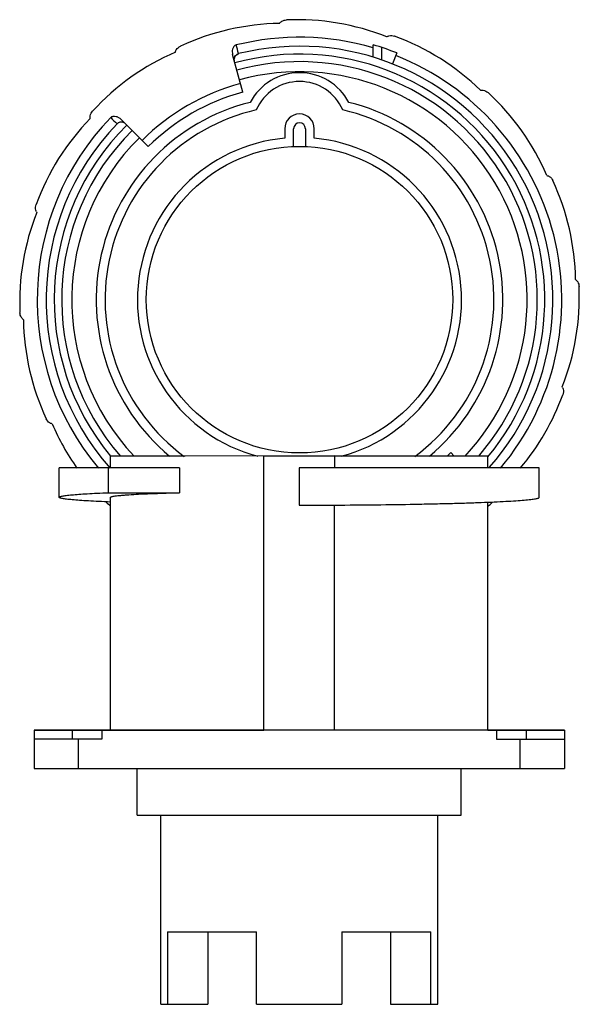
# Model space of a CAD drawing. Header units: millimetres. Extents: x 165 to 260, y -92 to 75.
import ezdxf

# ---------------------------------------------------------------- set-up
doc = ezdxf.new("R2010")
doc.units = ezdxf.units.MM
doc.header["$LTSCALE"] = 30.734
doc.layers.get('0').update_dxf_attribs({"linetype": 'CONTINUOUS'})

msp = doc.modelspace()

# ---------------------------------------------------------------- linework, layer by layer
at = {"color": 7, "linetype": 'Continuous'}
for p, q in [((210.48, 75.18), (210.45, 75.18)), ((209.26, 74.57), (209.34, 74.67)), ((227.55, 72.37), (227.45, 72.31)), ((228.81, 72.4), (228.78, 72.41)), ((192.49, 70.74), (192.46, 70.72)), ((225.16, 68.86), (225.16, 70.94)), ((226.56, 70.51), (226.56, 68.4)), ((191.59, 69.71), (191.63, 69.83)), ((203.02, 62.93), (201.31, 69.29)), ((202.32, 69.45), (202.33, 69.43)), ((229.16, 69.58), (228.43, 67.72)), ((243.38, 63.26), (243.5, 63.27)), ((244.67, 62.82), (244.65, 62.84)), ((177.13, 58.45), (177.12, 58.57)), ((177.57, 59.75), (177.55, 59.72)), ((186.99, 53.68), (182.34, 58.33)), ((210.16, 56.73), (210.16, 55.12)), ((211.66, 53.71), (211.66, 56.73)), ((213.66, 56.73), (213.66, 53.71)), ((215.16, 55.12), (215.16, 56.73)), ((254.64, 48.79), (254.76, 48.76)), ((167.99, 43.88), (167.98, 43.85)), ((168.02, 42.62), (168.08, 42.52)), ((259.5, 31.13), (259.6, 31.05)), ((165.81, 24.33), (165.72, 24.41)), ((257.3, 12.83), (257.24, 12.94)), ((170.68, 6.67), (170.56, 6.7)), ((238.89, 1.21), (238.32, 1.78)), ((189.6, 1.21), (180.61, 1.21)), ((180.61, -0.79), (180.61, 1.21)), ((193.25, 1.2), (183.11, 1.2)), ((218.61, 1.22), (193.25, 1.2)), ((216.11, 1.19), (206.61, 1.19)), ((206.61, -45.31), (206.61, 1.19)), ((244.61, 1.21), (216.11, 1.19)), ((218.61, 1.19), (218.61, -0.81)), ((244.61, -0.79), (244.61, 1.21)), ((192.29, -0.8), (171.86, -0.79)), ((171.86, -5.79), (171.86, -0.79)), ((180.22, -5.01), (180.22, -0.8)), ((192.29, -0.8), (192.29, -5.01)), ((218.61, -0.81), (212.61, -0.81)), ((212.61, -0.81), (212.61, -7.13)), ((253.36, -0.79), (218.61, -0.81)), ((245, -0.78), (244.61, -0.78)), ((253.36, -5.79), (253.36, -0.79)), ((180.22, -5.01), (192.29, -5.01)), ((171.86, -5.79), (171.86, -5.79)), ((180.61, -45.29), (180.61, -5.79)), ((244.61, -45.29), (244.61, -6.61)), ((253.36, -5.79), (253.36, -5.79)), ((218.61, -45.31), (218.61, -7.11)), ((167.61, -45.28), (180.61, -45.27)), ((167.61, -45.28), (167.61, -51.81)), ((179.11, -45.31), (167.61, -45.31)), ((174.11, -46.81), (174.11, -45.31)), ((257.61, -45.31), (179.11, -45.32)), ((179.11, -45.32), (179.11, -46.82)), ((180.61, -45.29), (206.61, -45.31)), ((244.61, -45.27), (257.61, -45.28)), ((246.11, -45.32), (246.11, -46.82)), ((251.11, -45.31), (251.11, -46.81)), ((257.61, -45.28), (257.61, -51.81)), ((179.11, -46.82), (167.61, -46.81)), ((175.11, -46.82), (175.11, -51.82)), ((246.11, -46.82), (257.61, -46.81)), ((250.11, -51.82), (250.11, -46.82)), ((167.61, -51.81), (257.61, -51.81)), ((185.11, -59.69), (185.11, -51.82)), ((240.11, -59.69), (240.11, -51.82)), ((185.11, -59.69), (212.61, -59.71)), ((189.1, -91.79), (189.1, -59.7)), ((212.61, -59.71), (240.11, -59.69)), ((236.12, -91.79), (236.12, -59.7)), ((190.25, -79.49), (205.36, -79.49)), ((190.25, -79.49), (190.25, -91.79)), ((197.11, -79.49), (197.11, -91.79)), ((205.36, -91.79), (205.36, -79.49)), ((219.86, -79.49), (234.97, -79.49)), ((219.86, -79.49), (219.86, -91.79)), ((228.11, -79.49), (228.11, -91.79)), ((234.97, -91.79), (234.97, -79.49)), ((189.1, -91.79), (197.11, -91.79)), ((205.36, -91.79), (219.86, -91.79)), ((228.11, -91.79), (236.12, -91.79))]:
    msp.add_line(p, q, dxfattribs=at)
for points in [[(201.6, 68.23), (201.57, 68.47), (201.6, 68.71)], [(201.6, 68.71), (201.69, 68.92), (201.8, 69.1), (201.94, 69.23), (202.06, 69.31), (202.11, 69.34)]]:
    msp.add_lwpolyline(points, dxfattribs=at)
msp.add_circle((212.66, 27.73), 26, dxfattribs=at)
for centre, radius, start, end in [((212.26, 34.11), 41.11, 68.2776, 92.5197), ((209.85, 33.47), 41.11, 90.7691, 115.0197), ((212.66, 27.73), 44.51, 73.6916, 103.9586), ((214.73, 33.78), 41.11, 45.792, 70.0197), ((212.66, 27.73), 42.99, 318.5827, 103.9126), ((212.66, 27.73), 44.99, 68.4827, 73.867), ((207.87, 31.96), 41.11, 113.2678, 137.5197), ((202.55, 68.46), 0.978, 173.6589, 177.9864), ((202.58, 68.45), 1.01, 157.0256, 173.5729), ((202.56, 68.47), 0.984, 144.3632, 157.0267), ((212.66, 27.74), 41.63, 320.1412, 105.2641), ((202.58, 68.45), 1.01, 140.8597, 144.3144), ((202.56, 68.48), 0.976, 122.0771, 125.7007), ((202.57, 68.45), 1.01, 103.9256, 122.0494), ((212.66, 27.73), 44.51, 320.0764, 68.4825), ((212.66, 27.74), 40.36, 318.8908, 105.2941), ((212.66, 27.74), 38.64, 316.6252, 105.3079), ((212.66, 56.73), 9.5, 28.0378, 151.9622), ((212.66, 27.73), 38, 105.3071, 134.6929), ((212.66, 56.73), 8, 23.3628, 156.6372), ((212.66, 27.73), 36.5, 105.3197, 134.6803), ((216.89, 32.52), 41.11, 23.3166, 47.5197), ((212.66, 27.73), 34.5, 104.0663, 230.2626), ((212.66, 27.73), 34.5, 309.7373, 75.9337), ((206.61, 29.8), 41.11, 135.774, 160.0197), ((212.66, 27.73), 44.51, 136.0414, 219.921), ((212.66, 27.73), 33, 102.8588, 233.6673), ((212.66, 56.73), 2.5, 0, 180), ((212.66, 27.73), 33, 306.3332, 77.1412), ((212.66, 27.73), 42.99, 136.0855, 221.6716), ((212.66, 27.74), 41.63, 134.7425, 219.6127), ((182.42, 56.84), 1.01, 103.5318, 121.1247), ((182.42, 56.86), 0.987, 60.319, 103.4986), ((212.66, 56.73), 1, 0, 180), ((212.66, 27.74), 40.36, 134.7181, 221.1151), ((212.66, 27.74), 38.64, 134.7035, 223.3822), ((212.66, 27.73), 27.5, 95.2159, 255.0542), ((212.66, 27.73), 27.5, 284.9535, 84.7841), ((218.4, 30.54), 41.11, 0.8166, 25.0197), ((206.28, 27.33), 41.11, 158.2866, 182.5197), ((219.04, 28.13), 41.11, 338.3166, 2.5197), ((206.92, 24.92), 41.11, 180.8166, 205.0197), ((218.71, 25.66), 41.11, 319.8543, 340.018), ((208.43, 22.94), 41.11, 203.3166, 215.3472), ((212.66, 27.73), 36.5, 313.3669, 314.6803), ((208.43, 22.94), 41.11, 225.938, 227.3987), ((217.45, 23.5), 41.11, 311.4369, 312.8031), ((212.61, 1226.19), 1233.31, 269.99997, 270.27889)]:
    msp.add_arc(centre, radius, start, end, dxfattribs=at)
for points, knots in [([(209.44, 74.79), (209.51, 74.85), (209.81, 75.07), (210.18, 75.17), (210.45, 75.18)], [0, 0, 0, 0, 0.251469, 1, 1, 1, 1]), ([(227.55, 72.37), (227.64, 72.42), (228.04, 72.57), (228.49, 72.52), (228.78, 72.41)], [0, 0, 0, 0, 0.251934, 1, 1, 1, 1]), ([(191.63, 69.83), (191.65, 69.93), (191.83, 70.31), (192.18, 70.59), (192.46, 70.72)], [0, 0, 0, 0, 0.251934, 1, 1, 1, 1]), ([(201.92, 70.93), (201.84, 70.91), (201.69, 70.84), (201.45, 70.62), (201.28, 70.25), (201.22, 69.76), (201.27, 69.44), (201.31, 69.29)], [0, 0, 0, 0, 0.125001, 0.250134, 0.499395, 0.74957, 1, 1, 1, 1]), ([(201.6, 68.23), (201.56, 68.35), (201.54, 68.62), (201.67, 68.99), (201.94, 69.3), (202.19, 69.42), (202.32, 69.46)], [0, 0, 0, 0, 0.240766, 0.486509, 0.740064, 1, 1, 1, 1]), ([(202.33, 69.43), (202.33, 69.42), (202.3, 69.41), (202.27, 69.39), (202.18, 69.36), (202.13, 69.34), (202.09, 69.33)], [0, 0, 0, 0, 0.06613, 0.258288, 0.571596, 1, 1, 1, 1]), ([(243.5, 63.27), (243.61, 63.28), (244.03, 63.27), (244.42, 63.05), (244.65, 62.84)], [0, 0, 0, 0, 0.251934, 1, 1, 1, 1]), ([(177.12, 58.57), (177.1, 58.68), (177.12, 59.1), (177.34, 59.49), (177.55, 59.72)], [0, 0, 0, 0, 0.251934, 1, 1, 1, 1]), ([(180.62, 58.63), (180.67, 58.69), (180.8, 58.78), (181.11, 58.88), (181.53, 58.85), (181.97, 58.65), (182.23, 58.45), (182.34, 58.33)], [0, 0, 0, 0, 0.125001, 0.250134, 0.499396, 0.74957, 1, 1, 1, 1]), ([(181.85, 57.66), (181.83, 57.64), (181.79, 57.61), (181.74, 57.57), (181.72, 57.55), (181.7, 57.54), (181.7, 57.54)], [0, 0, 0, 0, 0.433072, 0.746204, 0.934906, 1, 1, 1, 1]), ([(254.76, 48.76), (254.86, 48.74), (255.24, 48.56), (255.52, 48.21), (255.65, 47.93)], [0, 0, 0, 0, 0.251934, 1, 1, 1, 1]), ([(168.02, 42.62), (167.97, 42.71), (167.82, 43.11), (167.87, 43.56), (167.98, 43.85)], [0, 0, 0, 0, 0.251934, 1, 1, 1, 1]), ([(259.72, 30.94), (259.78, 30.88), (260, 30.58), (260.09, 30.21), (260.11, 29.94)], [0, 0, 0, 0, 0.251469, 1, 1, 1, 1]), ([(165.6, 24.51), (165.54, 24.58), (165.32, 24.88), (165.22, 25.25), (165.21, 25.52)], [0, 0, 0, 0, 0.251469, 1, 1, 1, 1]), ([(257.3, 12.83), (257.35, 12.74), (257.5, 12.35), (257.45, 11.9), (257.34, 11.61)], [0, 0, 0, 0, 0.251925, 1, 1, 1, 1]), ([(170.56, 6.7), (170.46, 6.72), (170.08, 6.9), (169.8, 7.25), (169.67, 7.53)], [0, 0, 0, 0, 0.251934, 1, 1, 1, 1]), ([(171.86, -5.79), (171.86, -5.77), (171.89, -5.74), (171.94, -5.71), (172.03, -5.67), (172.18, -5.63), (172.54, -5.55), (173.16, -5.46), (174.09, -5.37), (175.28, -5.27), (176.71, -5.18), (178.39, -5.09), (179.58, -5.03), (180.22, -5.01)], [0, 0, 0, 0, 0.007447, 0.013362, 0.021044, 0.042015, 0.070679, 0.151248, 0.262617, 0.404151, 0.574989, 0.77408, 1, 1, 1, 1]), ([(180.61, -5.79), (180.61, -5.77), (180.66, -5.73), (180.72, -5.71), (180.86, -5.66), (181.08, -5.62), (181.42, -5.56), (181.85, -5.51), (182.38, -5.46), (183, -5.41), (184, -5.33), (185.47, -5.25), (187.47, -5.16), (189.79, -5.08), (191.43, -5.03), (192.29, -5.01)], [0, 0, 0, 0, 0.006334, 0.012038, 0.019665, 0.040868, 0.070095, 0.107317, 0.152461, 0.205404, 0.265994, 0.409399, 0.580949, 0.778648, 1, 1, 1, 1]), ([(180.55, -6.6), (179.89, -6.57), (178.65, -6.51), (176.91, -6.42), (175.41, -6.33), (174.18, -6.23), (173.21, -6.13), (172.57, -6.04), (172.2, -5.96), (172.04, -5.92), (171.94, -5.88), (171.89, -5.85), (171.86, -5.82), (171.86, -5.79)], [0, 0, 0, 0, 0.225851, 0.424919, 0.595858, 0.737506, 0.848958, 0.929554, 0.958195, 0.979119, 0.986771, 0.99265, 1, 1, 1, 1]), ([(218.61, -7.11), (220.96, -7.1), (225.51, -7.07), (231.1, -6.99), (235.31, -6.9), (238.21, -6.83), (240.92, -6.76), (243.4, -6.67), (245.63, -6.58), (247.6, -6.48), (249.3, -6.38), (250.71, -6.27), (251.82, -6.16), (252.55, -6.07), (252.97, -5.98), (253.16, -5.93), (253.26, -5.89), (253.32, -5.85), (253.36, -5.82), (253.36, -5.79)], [0, 0, 0, 0, 0.202034, 0.392262, 0.481053, 0.564684, 0.642496, 0.713876, 0.778261, 0.835148, 0.884092, 0.924714, 0.956712, 0.979862, 0.988084, 0.99408, 0.996267, 0.99794, 1, 1, 1, 1])]:
    msp.add_open_spline(points, degree=3, knots=knots, dxfattribs=at)
for points in [[(209.34, 74.67), (209.37, 74.71), (209.41, 74.75), (209.44, 74.79)], [(202.32, 69.46), (202.18, 69.95), (202.06, 70.44), (201.92, 70.93)], [(201.79, 69.09), (201.85, 69.16), (201.92, 69.22), (201.99, 69.27)], [(180.62, 58.63), (180.97, 58.27), (181.34, 57.91), (181.69, 57.54)], [(181.89, 57.71), (181.82, 57.66), (181.75, 57.61), (181.69, 57.54)], [(259.6, 31.05), (259.64, 31.02), (259.68, 30.98), (259.72, 30.94)], [(165.72, 24.41), (165.68, 24.44), (165.64, 24.48), (165.6, 24.51)]]:
    msp.add_open_spline(points, degree=3, dxfattribs=at)

doc.saveas('drawing.dxf')
